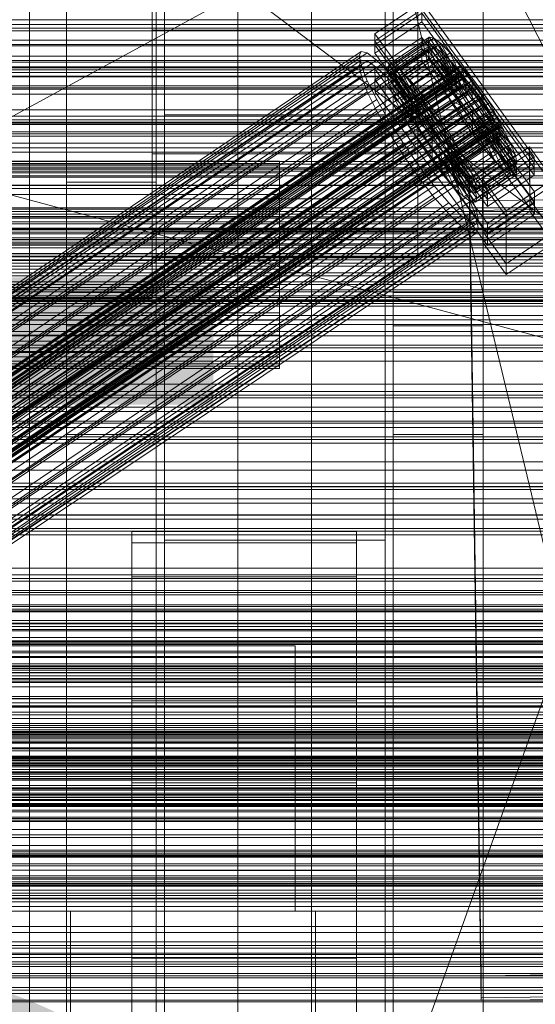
# Model space of a CAD drawing. Header units: millimetres. Extents: x -1970 to 61924, y -58230 to 6847.
# Tile 175 of 256: x 248 to 374, y -34623 to -34382. Entities that reach past the tile are written whole.
import ezdxf

# ---------------------------------------------------------------- set-up
doc = ezdxf.new("R2010")
doc.units = ezdxf.units.MM
for name, color, linetype, lineweight in [('COTAS_O', 1, 'Continuous', 0), ('COTAS_P', 1, 'Continuous', 0), ('frontal_briquetadora', 7, 'Continuous', 0), ('frontal_C01', 7, 'Continuous', 0), ('frontal_C02', 7, 'Continuous', 0), ('frontal_C03', 7, 'Continuous', 0), ('frontal_dosificador', 7, 'Continuous', 0), ('frontal_mezcladora', 7, 'Continuous', 0), ('frontal_secador', 7, 'Continuous', 0), ('frontal_tolva', 7, 'Continuous', 0), ('frontal_tolva-C01', 7, 'Continuous', 0)]:
    doc.layers.add(name, color=color, linetype=linetype, lineweight=lineweight)
doc.dimstyles.new('R19_100', dxfattribs={"dimtxt": 250, "dimasz": 150, "dimexe": 150, "dimexo": 80, "dimgap": 100, "dimtad": 1, "dimtih": 1, "dimtoh": 1, "dimdsep": 46, "dimcen": 0.09, "dimadec": 0, "dimazin": 0, "dimtfac": 1, "dimtdec": 4, "dimtofl": 0, "dimtmove": 0, "dimatfit": 3, "dimfxl": 1, "dimtolj": 1, "dimtzin": 0, "dimarcsym": 0})

# ---------------------------------------------------------------- blocks, each defined once
blk = doc.blocks.new('DIM_R26_43')
at = {"layer": 'COTAS_P'}
for p, q in [((-1750, -34600), (-1600, -34555)), ((2600, -34600), (2450, -34555)), ((-1750, -35500), (-1750, -34600)), ((-1750, -34600), (2600, -34600)), ((-1750, -34600), (-1600, -34645)), ((2600, -34600), (2450, -34645)), ((2600, -35500), (2600, -34600))]:
    blk.add_line(p, q, dxfattribs=at)
blk.add_text('4350 P', height=250, dxfattribs=at).set_placement((425, -34500))
blk = doc.blocks.new('DIM_R26_46')
at = {"layer": 'COTAS_O'}
for p, q in [((-1725, -33700), (-1575, -33655)), ((1725, -33700), (1575, -33655)), ((-1725, -34400), (-1725, -33700)), ((-1725, -33700), (1725, -33700)), ((-1725, -33700), (-1575, -33745)), ((1725, -33700), (1575, -33745)), ((1725, -34400), (1725, -33700))]:
    blk.add_line(p, q, dxfattribs=at)
blk.add_text('3450 O', height=250, dxfattribs=at).set_placement((0, -33600))
blk = doc.blocks.new('DIM_R26_49')
at = {"layer": 'COTAS_O'}
for p, q in [((-650, -34200), (-500, -34155)), ((650, -34200), (500, -34155)), ((-650, -34900), (-650, -34200)), ((-650, -34200), (650, -34200)), ((-650, -34200), (-500, -34245)), ((650, -34200), (500, -34245)), ((650, -34900), (650, -34200))]:
    blk.add_line(p, q, dxfattribs=at)
blk.add_text('1300 O', height=250, dxfattribs=at).set_placement((0, -34100))
blk = doc.blocks.new('DIM_R26_54')
at = {"layer": 'COTAS_P'}
for p, q in [((-305, -34680), (395, -34680)), ((395, -34680), (350, -34830)), ((395, -36000), (395, -34680)), ((395, -34680), (440, -34830)), ((395, -36000), (350, -35850)), ((395, -36000), (440, -35850)), ((-305, -36000), (395, -36000))]:
    blk.add_line(p, q, dxfattribs=at)
blk.add_text('1320 P', height=250, rotation=90, dxfattribs=at).set_placement((295, -35340))

msp = doc.modelspace()

# ---------------------------------------------------------------- linework, layer by layer
at = {"layer": 'frontal_briquetadora'}
for p, q in [((210, -33820), (416.55, -34680)), ((210, -34060), (430, -34496)), ((430, -34471), (210, -34305)), ((430, -34305), (222, -34418.333)), ((210, -34407), (452, -34407)), ((222, -34418.333), (418, -34418.333)), ((418, -34471), (222, -34418.333)), ((210, -34471), (430, -34471)), ((430, -34471), (222, -34471)), ((418, -34471), (222, -34471)), ((430, -34490), (210, -34490)), ((210, -34496), (430, -34496))]:
    msp.add_line(p, q, dxfattribs=at)
at = {"layer": 'frontal_C01'}
for p, q in [((250, -35948.844), (250, -33373.251)), ((250, -33378.064), (250, -35953.656)), ((334.501, -34385.173), (345.969, -34377.436)), ((345.969, -34377.436), (373.501, -34415.291)), ((345.981, -34380.133), (334.513, -34387.869)), ((373.513, -34417.987), (345.981, -34380.133)), ((334.513, -34387.869), (334.501, -34385.173)), ((362.033, -34423.027), (334.501, -34385.173)), ((334.539, -34393.8), (346.008, -34386.064)), ((338.005, -34392.621), (347.835, -34385.99)), ((346.008, -34386.064), (346.02, -34388.76)), ((346.008, -34386.064), (373.539, -34423.918)), ((347.835, -34385.99), (347.47, -34386.805)), ((348.918, -34386.252), (347.835, -34385.99)), ((347.835, -34385.99), (353.378, -34394.306)), ((334.513, -34387.869), (362.045, -34425.723)), ((337.64, -34393.437), (347.47, -34386.805)), ((339.088, -34392.883), (348.918, -34386.252)), ((340.816, -34394.203), (350.645, -34387.572)), ((347.47, -34386.805), (353.205, -34394.692)), ((347.47, -34386.805), (347.847, -34388.642)), ((350.645, -34387.572), (348.918, -34386.252)), ((348.918, -34386.252), (353.892, -34394.429)), ((352.899, -34389.861), (350.645, -34387.572)), ((350.645, -34387.572), (354.71, -34395.055)), ((146.383, -34514.934), (330.692, -34390.6)), ((146.872, -34513.845), (331.181, -34389.51)), ((148.32, -34514.194), (332.629, -34389.859)), ((331.181, -34389.51), (330.692, -34390.6)), ((330.692, -34390.6), (331.197, -34393.055)), ((332.629, -34389.859), (331.181, -34389.51)), ((334.938, -34391.624), (332.629, -34389.859)), ((346.02, -34388.76), (334.551, -34396.497)), ((338.017, -34395.273), (347.847, -34388.642)), ((343.069, -34396.492), (352.899, -34389.861)), ((373.551, -34426.615), (346.02, -34388.76)), ((347.847, -34388.642), (353.384, -34395.562)), ((347.847, -34388.642), (348.941, -34391.374)), ((355.525, -34392.963), (352.899, -34389.861)), ((352.899, -34389.861), (355.777, -34396.139)), ((141.218, -34537.429), (355.017, -34393.2)), ((141.731, -34537.552), (355.53, -34393.324)), ((146.887, -34517.389), (331.197, -34393.055)), ((150.629, -34515.959), (334.938, -34391.624)), ((331.197, -34393.055), (332.659, -34396.708)), ((337.95, -34394.685), (334.938, -34391.624)), ((337.64, -34393.437), (338.005, -34392.621)), ((343.376, -34401.323), (337.64, -34393.437)), ((338.017, -34395.273), (337.64, -34393.437)), ((343.549, -34400.937), (338.005, -34392.621)), ((338.005, -34392.621), (339.088, -34392.883)), ((344.062, -34401.061), (339.088, -34392.883)), ((339.088, -34392.883), (340.816, -34394.203)), ((339.111, -34398.005), (348.941, -34391.374)), ((345.695, -34399.594), (355.525, -34392.963)), ((348.941, -34391.374), (353.902, -34396.856)), ((348.941, -34391.374), (350.678, -34394.816)), ((355.017, -34393.2), (354.844, -34393.587)), ((355.53, -34393.324), (355.017, -34393.2)), ((358.345, -34396.667), (355.525, -34392.963)), ((355.525, -34392.963), (357.021, -34397.609)), ((356.348, -34393.95), (355.53, -34393.324)), ((141.045, -34537.815), (354.844, -34393.587)), ((141.224, -34538.685), (355.022, -34394.456)), ((141.742, -34539.979), (355.541, -34395.751)), ((142.549, -34538.178), (356.348, -34393.95)), ((143.617, -34539.262), (357.415, -34395.034)), ((153.641, -34519.019), (337.95, -34394.685)), ((334.551, -34396.497), (334.539, -34393.8)), ((362.071, -34431.655), (334.539, -34393.8)), ((341.461, -34398.832), (337.95, -34394.685)), ((343.554, -34402.193), (338.017, -34395.273)), ((339.111, -34398.005), (338.017, -34395.273)), ((344.88, -34401.686), (340.816, -34394.203)), ((340.816, -34394.203), (343.069, -34396.492)), ((340.848, -34401.448), (350.678, -34394.816)), ((353.205, -34394.692), (343.376, -34401.323)), ((353.378, -34394.306), (343.549, -34400.937)), ((353.384, -34395.562), (343.554, -34402.193)), ((353.892, -34394.429), (344.062, -34401.061)), ((354.71, -34395.055), (344.88, -34401.686)), ((350.678, -34394.816), (354.725, -34398.486)), ((350.678, -34394.816), (352.938, -34398.734)), ((353.205, -34394.692), (353.378, -34394.306)), ((353.384, -34395.562), (353.205, -34394.692)), ((353.378, -34394.306), (353.892, -34394.429)), ((353.902, -34396.856), (353.384, -34395.562)), ((353.892, -34394.429), (354.71, -34395.055)), ((354.71, -34395.055), (355.777, -34396.139)), ((354.844, -34393.587), (355.022, -34394.456)), ((355.022, -34394.456), (355.541, -34395.751)), ((355.541, -34395.751), (356.363, -34397.381)), ((357.415, -34395.034), (356.348, -34393.95)), ((358.659, -34396.503), (357.415, -34395.034)), ((142.565, -34541.61), (356.363, -34397.381)), ((144.861, -34540.732), (358.659, -34396.503)), ((359.995, -34398.258), (146.196, -34542.486)), ((148.35, -34521.042), (332.659, -34396.708)), ((332.659, -34396.708), (334.981, -34401.309)), ((334.551, -34396.497), (362.083, -34434.351)), ((344.073, -34403.487), (339.111, -34398.005)), ((340.848, -34401.448), (339.111, -34398.005)), ((345.947, -34402.77), (343.069, -34396.492)), ((343.069, -34396.492), (345.695, -34399.594)), ((353.902, -34396.856), (344.073, -34403.487)), ((355.777, -34396.139), (345.947, -34402.77)), ((357.021, -34397.609), (347.191, -34404.24)), ((358.345, -34396.667), (348.515, -34403.298)), ((354.725, -34398.486), (353.902, -34396.856)), ((355.777, -34396.139), (357.021, -34397.609)), ((356.363, -34397.381), (357.434, -34399.237)), ((357.021, -34397.609), (358.357, -34399.363)), ((358.357, -34399.363), (358.345, -34396.667)), ((361.166, -34400.719), (358.345, -34396.667)), ((359.995, -34398.258), (358.659, -34396.503)), ((361.332, -34400.177), (359.995, -34398.258)), ((143.635, -34543.465), (357.434, -34399.237)), ((147.533, -34544.406), (361.332, -34400.177)), ((157.152, -34523.166), (341.461, -34398.832)), ((345.231, -34403.783), (341.461, -34398.832)), ((343.108, -34405.365), (352.938, -34398.734)), ((354.725, -34398.486), (344.895, -34405.118)), ((347.191, -34404.24), (345.695, -34399.594)), ((345.695, -34399.594), (348.515, -34403.298)), ((355.796, -34400.342), (345.966, -34406.973)), ((348.527, -34405.994), (358.357, -34399.363)), ((352.938, -34398.734), (355.796, -34400.342)), ((352.938, -34398.734), (355.569, -34402.859)), ((355.796, -34400.342), (354.725, -34398.486)), ((357.042, -34402.296), (355.796, -34400.342)), ((357.434, -34399.237), (358.68, -34401.191)), ((358.357, -34399.363), (359.693, -34401.283)), ((362.578, -34402.132), (361.332, -34400.177)), ((144.881, -34545.419), (358.68, -34401.191)), ((148.779, -34546.36), (362.578, -34402.132)), ((150.672, -34525.644), (334.981, -34401.309)), ((334.981, -34401.309), (338.003, -34406.546)), ((344.895, -34405.118), (340.848, -34401.448)), ((343.108, -34405.365), (340.848, -34401.448)), ((343.549, -34400.937), (343.376, -34401.323)), ((343.376, -34401.323), (343.554, -34402.193)), ((344.062, -34401.061), (343.549, -34400.937)), ((343.554, -34402.193), (344.073, -34403.487)), ((344.88, -34401.686), (344.062, -34401.061)), ((345.947, -34402.77), (344.88, -34401.686)), ((345.739, -34409.491), (355.569, -34402.859)), ((347.191, -34404.24), (345.947, -34402.77)), ((357.042, -34402.296), (347.212, -34408.927)), ((359.693, -34401.283), (349.863, -34407.914)), ((351.336, -34407.351), (361.166, -34400.719)), ((355.569, -34402.859), (357.042, -34402.296)), ((355.569, -34402.859), (358.39, -34406.912)), ((358.378, -34404.216), (357.042, -34402.296)), ((358.68, -34401.191), (360.017, -34403.111)), ((361.166, -34400.719), (359.693, -34401.283)), ((359.693, -34401.283), (360.939, -34403.237)), ((363.797, -34404.845), (361.166, -34400.719)), ((363.648, -34403.987), (362.578, -34402.132)), ((146.218, -34547.339), (360.017, -34403.111)), ((147.554, -34549.093), (361.352, -34404.865)), ((149.85, -34548.216), (363.648, -34403.987)), ((345.231, -34403.783), (160.922, -34528.118)), ((345.966, -34406.973), (343.108, -34405.365)), ((345.739, -34409.491), (343.108, -34405.365)), ((344.073, -34403.487), (344.895, -34405.118)), ((344.895, -34405.118), (345.966, -34406.973)), ((349.002, -34409.201), (345.231, -34403.783)), ((348.527, -34405.994), (347.191, -34404.24)), ((348.515, -34403.298), (348.527, -34405.994)), ((348.515, -34403.298), (351.336, -34407.351)), ((358.378, -34404.216), (348.548, -34410.847)), ((360.939, -34403.237), (351.109, -34409.868)), ((362.01, -34405.092), (352.18, -34411.724)), ((353.967, -34411.476), (363.797, -34404.845)), ((358.39, -34406.912), (358.378, -34404.216)), ((359.714, -34405.97), (358.378, -34404.216)), ((360.017, -34403.111), (361.352, -34404.865)), ((363.797, -34404.845), (360.939, -34403.237)), ((360.939, -34403.237), (362.01, -34405.092)), ((361.352, -34404.865), (362.596, -34406.335)), ((366.057, -34408.762), (362.01, -34405.092)), ((362.01, -34405.092), (362.833, -34406.723)), ((364.471, -34405.618), (363.648, -34403.987)), ((366.057, -34408.762), (363.797, -34404.845)), ((148.798, -34550.563), (362.596, -34406.335)), ((149.865, -34551.647), (363.664, -34407.419)), ((150.672, -34549.846), (364.471, -34405.618)), ((151.191, -34551.14), (364.989, -34406.912)), ((151.369, -34552.01), (365.168, -34407.782)), ((153.694, -34530.881), (338.003, -34406.546)), ((338.003, -34406.546), (341.52, -34412.061)), ((345.966, -34406.973), (347.212, -34408.927)), ((349.863, -34407.914), (348.527, -34405.994)), ((348.56, -34413.543), (358.39, -34406.912)), ((349.863, -34407.914), (351.336, -34407.351)), ((359.714, -34405.97), (349.884, -34412.602)), ((360.958, -34407.44), (351.128, -34414.071)), ((351.336, -34407.351), (353.967, -34411.476)), ((362.833, -34406.723), (353.003, -34413.354)), ((358.39, -34406.912), (361.21, -34410.616)), ((361.21, -34410.616), (359.714, -34405.97)), ((360.958, -34407.44), (359.714, -34405.97)), ((363.836, -34413.718), (360.958, -34407.44)), ((362.025, -34408.524), (360.958, -34407.44)), ((362.596, -34406.335), (363.664, -34407.419)), ((367.794, -34412.205), (362.833, -34406.723)), ((362.833, -34406.723), (363.351, -34408.017)), ((363.664, -34407.419), (364.482, -34408.044)), ((364.989, -34406.912), (364.471, -34405.618)), ((365.168, -34407.782), (364.989, -34406.912)), ((364.995, -34408.168), (365.168, -34407.782)), ((150.683, -34552.273), (364.482, -34408.044)), ((151.196, -34552.396), (364.995, -34408.168)), ((164.693, -34533.535), (349.002, -34409.201)), ((347.212, -34408.927), (345.739, -34409.491)), ((348.56, -34413.543), (345.739, -34409.491)), ((347.212, -34408.927), (348.548, -34410.847)), ((352.519, -34414.716), (349.002, -34409.201)), ((351.109, -34409.868), (349.863, -34407.914)), ((352.18, -34411.724), (351.109, -34409.868)), ((351.109, -34409.868), (353.967, -34411.476)), ((362.025, -34408.524), (352.196, -34415.155)), ((362.843, -34409.149), (353.014, -34415.781)), ((363.351, -34408.017), (353.521, -34414.648)), ((363.357, -34409.273), (353.527, -34415.905)), ((363.53, -34408.887), (353.7, -34415.518)), ((356.228, -34415.394), (366.057, -34408.762)), ((366.09, -34416.007), (362.025, -34408.524)), ((362.843, -34409.149), (362.025, -34408.524)), ((367.817, -34417.327), (362.843, -34409.149)), ((363.357, -34409.273), (362.843, -34409.149)), ((368.888, -34414.937), (363.351, -34408.017)), ((363.351, -34408.017), (363.53, -34408.887)), ((363.53, -34408.887), (363.357, -34409.273)), ((368.9, -34417.589), (363.357, -34409.273)), ((369.265, -34416.773), (363.53, -34408.887)), ((364.482, -34408.044), (364.995, -34408.168)), ((367.794, -34412.205), (366.057, -34408.762)), ((157.211, -34536.396), (341.52, -34412.061)), ((341.52, -34412.061), (345.291, -34417.479)), ((348.548, -34410.847), (348.56, -34413.543)), ((348.548, -34410.847), (349.884, -34412.602)), ((349.884, -34412.602), (351.38, -34417.247)), ((349.884, -34412.602), (351.128, -34414.071)), ((351.38, -34417.247), (361.21, -34410.616)), ((353.003, -34413.354), (352.18, -34411.724)), ((352.18, -34411.724), (356.228, -34415.394)), ((353.967, -34411.476), (356.228, -34415.394)), ((357.964, -34418.836), (367.794, -34412.205)), ((361.21, -34410.616), (363.836, -34413.718)), ((368.888, -34414.937), (367.794, -34412.205)), ((168.21, -34539.051), (352.519, -34414.716)), ((351.38, -34417.247), (348.56, -34413.543)), ((351.128, -34414.071), (354.006, -34420.349)), ((351.128, -34414.071), (352.196, -34415.155)), ((355.541, -34419.953), (352.519, -34414.716)), ((353.521, -34414.648), (353.003, -34413.354)), ((353.003, -34413.354), (357.964, -34418.836)), ((353.7, -34415.518), (353.521, -34414.648)), ((353.521, -34414.648), (359.058, -34421.568)), ((354.006, -34420.349), (363.836, -34413.718)), ((359.058, -34421.568), (368.888, -34414.937)), ((360.882, -34420.641), (372.35, -34412.905)), ((363.836, -34413.718), (366.09, -34416.007)), ((369.265, -34416.773), (368.888, -34414.937)), ((372.35, -34412.905), (372.408, -34425.846)), ((372.35, -34412.905), (378.086, -34420.791)), ((160.982, -34541.814), (345.291, -34417.479)), ((345.291, -34417.479), (349.061, -34422.43)), ((354.006, -34420.349), (351.38, -34417.247)), ((352.196, -34415.155), (356.26, -34422.638)), ((352.196, -34415.155), (353.014, -34415.781)), ((353.014, -34415.781), (357.987, -34423.959)), ((353.014, -34415.781), (353.527, -34415.905)), ((353.527, -34415.905), (353.7, -34415.518)), ((353.527, -34415.905), (359.07, -34424.22)), ((353.7, -34415.518), (359.436, -34423.405)), ((356.228, -34415.394), (357.964, -34418.836)), ((356.26, -34422.638), (366.09, -34416.007)), ((357.987, -34423.959), (367.817, -34417.327)), ((359.436, -34423.405), (369.265, -34416.773)), ((373.501, -34415.291), (362.033, -34423.027)), ((366.09, -34416.007), (367.817, -34417.327)), ((367.817, -34417.327), (368.9, -34417.589)), ((368.9, -34417.589), (369.265, -34416.773)), ((373.513, -34417.987), (373.501, -34415.291)), ((357.964, -34418.836), (359.058, -34421.568)), ((359.07, -34424.22), (368.9, -34417.589)), ((362.045, -34425.723), (373.513, -34417.987)), ((171.232, -34544.288), (355.541, -34419.953)), ((356.26, -34422.638), (354.006, -34420.349)), ((357.863, -34424.555), (355.541, -34419.953)), ((357.646, -34420.67), (375.644, -34420.425)), ((357.646, -34426.063), (357.646, -34420.67)), ((360.514, -34615.781), (357.646, -34420.67)), ((359.058, -34421.568), (359.436, -34423.405)), ((360.939, -34433.583), (360.882, -34420.641)), ((366.618, -34428.527), (360.882, -34420.641)), ((378.086, -34420.791), (366.618, -34428.527)), ((164.752, -34546.765), (349.061, -34422.43)), ((173.554, -34548.889), (357.863, -34424.555)), ((349.061, -34422.43), (352.572, -34426.577)), ((357.987, -34423.959), (356.26, -34422.638)), ((359.326, -34428.207), (357.863, -34424.555)), ((359.07, -34424.22), (357.987, -34423.959)), ((359.436, -34423.405), (359.07, -34424.22)), ((362.033, -34423.027), (362.045, -34425.723)), ((373.539, -34423.918), (362.071, -34431.655)), ((373.551, -34426.615), (373.539, -34423.918)), ((168.263, -34550.912), (352.572, -34426.577)), ((352.572, -34426.577), (355.584, -34429.638)), ((375.644, -34425.817), (357.646, -34426.063)), ((360.514, -34621.173), (357.646, -34426.063)), ((372.408, -34425.846), (360.939, -34433.583)), ((362.083, -34434.351), (373.551, -34426.615)), ((378.143, -34433.733), (372.408, -34425.846)), ((175.016, -34552.542), (359.326, -34428.207)), ((359.83, -34430.662), (359.326, -34428.207)), ((366.618, -34428.527), (366.675, -34441.469)), ((171.275, -34553.972), (355.584, -34429.638)), ((173.584, -34555.737), (357.893, -34431.403)), ((175.032, -34556.087), (359.341, -34431.752)), ((175.521, -34554.997), (359.83, -34430.662)), ((355.584, -34429.638), (357.893, -34431.403)), ((357.893, -34431.403), (359.341, -34431.752)), ((359.341, -34431.752), (359.83, -34430.662)), ((362.071, -34431.655), (362.083, -34434.351)), ((360.939, -34433.583), (366.675, -34441.469)), ((366.675, -34441.469), (378.143, -34433.733)), ((430, -34531.343), (-430, -34531.343)), ((430, -34536.343), (-430, -34536.343)), ((430, -34586.343), (-430, -34586.343)), ((430, -34591.343), (-430, -34591.343)), ((-425, -34610.606), (425, -34610.606)), ((378.512, -34615.535), (360.514, -34615.781)), ((360.514, -34615.781), (360.514, -34621.173)), ((425, -34622.162), (-425, -34622.162)), ((360.514, -34621.173), (378.512, -34620.928))]:
    msp.add_line(p, q, dxfattribs=at)
at = {"layer": 'frontal_C02'}
for p, q in [((250, -35767.183), (250, -32921.727)), ((250, -32926.497), (250, -35771.953)), ((334.501, -34386.941), (345.969, -34379.272)), ((345.969, -34379.272), (345.981, -34382.252)), ((345.969, -34379.272), (373.501, -34416.794)), ((345.981, -34382.252), (334.513, -34389.921)), ((373.513, -34419.775), (345.981, -34382.252)), ((334.513, -34389.921), (334.501, -34386.941)), ((362.033, -34424.463), (334.501, -34386.941)), ((338.005, -34394.819), (347.835, -34388.246)), ((339.088, -34394.937), (348.918, -34388.364)), ((347.835, -34388.246), (347.47, -34389.205)), ((348.918, -34388.364), (347.835, -34388.246)), ((347.835, -34388.246), (353.378, -34396.568)), ((350.645, -34389.551), (348.918, -34388.364)), ((348.918, -34388.364), (353.892, -34396.624)), ((334.513, -34389.921), (362.045, -34427.444)), ((334.539, -34396.478), (346.008, -34388.809)), ((337.64, -34395.779), (347.47, -34389.205)), ((340.816, -34396.125), (350.645, -34389.551)), ((346.008, -34388.809), (346.02, -34391.79)), ((346.008, -34388.809), (373.539, -34426.332)), ((347.47, -34389.205), (353.205, -34397.023)), ((347.47, -34389.205), (347.847, -34391.177)), ((352.899, -34391.727), (350.645, -34389.551)), ((350.645, -34389.551), (354.71, -34397.186)), ((146.383, -34516.222), (330.692, -34392.967)), ((146.872, -34514.939), (331.181, -34391.684)), ((148.32, -34515.097), (332.629, -34391.842)), ((150.629, -34516.684), (334.938, -34393.43)), ((331.181, -34391.684), (330.692, -34392.967)), ((330.692, -34392.967), (331.197, -34395.603)), ((332.629, -34391.842), (331.181, -34391.684)), ((334.938, -34393.43), (332.629, -34391.842)), ((346.02, -34391.79), (334.551, -34399.459)), ((337.95, -34396.339), (334.938, -34393.43)), ((338.017, -34397.751), (347.847, -34391.177)), ((343.069, -34398.301), (352.899, -34391.727)), ((373.551, -34429.312), (346.02, -34391.79)), ((347.847, -34391.177), (353.384, -34397.957)), ((347.847, -34391.177), (348.941, -34394.027)), ((355.525, -34394.744), (352.899, -34391.727)), ((352.899, -34391.727), (355.777, -34398.217)), ((141.218, -34538.448), (355.017, -34395.472)), ((141.731, -34538.504), (355.53, -34395.528)), ((146.887, -34518.858), (331.197, -34395.603)), ((331.197, -34395.603), (332.659, -34399.413)), ((337.64, -34395.779), (338.005, -34394.819)), ((343.376, -34403.596), (337.64, -34395.779)), ((338.017, -34397.751), (337.64, -34395.779)), ((343.549, -34403.142), (338.005, -34394.819)), ((338.005, -34394.819), (339.088, -34394.937)), ((344.062, -34403.197), (339.088, -34394.937)), ((339.088, -34394.937), (340.816, -34396.125)), ((339.111, -34400.6), (348.941, -34394.027)), ((345.695, -34401.317), (355.525, -34394.744)), ((348.941, -34394.027), (353.902, -34399.306)), ((348.941, -34394.027), (350.678, -34397.56)), ((355.017, -34395.472), (354.844, -34395.927)), ((355.53, -34395.528), (355.017, -34395.472)), ((358.345, -34398.395), (355.525, -34394.744)), ((355.525, -34394.744), (357.021, -34399.646)), ((356.348, -34396.091), (355.53, -34395.528)), ((141.045, -34538.902), (354.844, -34395.927)), ((141.224, -34539.836), (355.022, -34396.861)), ((141.742, -34541.186), (355.541, -34398.211)), ((142.549, -34539.066), (356.348, -34396.091)), ((143.617, -34540.097), (357.415, -34397.122)), ((153.641, -34519.593), (337.95, -34396.339)), ((334.551, -34399.459), (334.539, -34396.478)), ((362.071, -34434.001), (334.539, -34396.478)), ((341.461, -34400.371), (337.95, -34396.339)), ((343.554, -34404.53), (338.017, -34397.751)), ((339.111, -34400.6), (338.017, -34397.751)), ((344.88, -34403.76), (340.816, -34396.125)), ((340.816, -34396.125), (343.069, -34398.301)), ((340.848, -34404.133), (350.678, -34397.56)), ((353.205, -34397.023), (343.376, -34403.596)), ((353.378, -34396.568), (343.549, -34403.142)), ((353.384, -34397.957), (343.554, -34404.53)), ((353.892, -34396.624), (344.062, -34403.197)), ((354.71, -34397.186), (344.88, -34403.76)), ((355.777, -34398.217), (345.947, -34404.791)), ((350.678, -34397.56), (354.725, -34400.98)), ((350.678, -34397.56), (352.938, -34401.536)), ((353.205, -34397.023), (353.378, -34396.568)), ((353.384, -34397.957), (353.205, -34397.023)), ((353.378, -34396.568), (353.892, -34396.624)), ((353.902, -34399.306), (353.384, -34397.957)), ((353.892, -34396.624), (354.71, -34397.186)), ((354.71, -34397.186), (355.777, -34398.217)), ((354.844, -34395.927), (355.022, -34396.861)), ((355.022, -34396.861), (355.541, -34398.211)), ((355.541, -34398.211), (356.363, -34399.884)), ((355.777, -34398.217), (357.021, -34399.646)), ((357.415, -34397.122), (356.348, -34396.091)), ((358.659, -34398.55), (357.415, -34397.122)), ((142.565, -34542.86), (356.363, -34399.884)), ((144.861, -34541.526), (358.659, -34398.55)), ((359.995, -34400.28), (146.196, -34543.255)), ((148.35, -34522.667), (332.659, -34399.413)), ((157.152, -34523.626), (341.461, -34400.371)), ((332.659, -34399.413), (334.981, -34404.136)), ((334.551, -34399.459), (362.083, -34436.981)), ((344.073, -34405.88), (339.111, -34400.6)), ((340.848, -34404.133), (339.111, -34400.6)), ((345.231, -34405.252), (341.461, -34400.371)), ((345.947, -34404.791), (343.069, -34398.301)), ((343.069, -34398.301), (345.695, -34401.317)), ((353.902, -34399.306), (344.073, -34405.88)), ((357.021, -34399.646), (347.191, -34406.22)), ((358.345, -34398.395), (348.515, -34404.969)), ((354.725, -34400.98), (353.902, -34399.306)), ((356.363, -34399.884), (357.434, -34401.768)), ((357.021, -34399.646), (358.357, -34401.376)), ((358.357, -34401.376), (358.345, -34398.395)), ((361.166, -34402.432), (358.345, -34398.395)), ((359.995, -34400.28), (358.659, -34398.55)), ((361.332, -34402.192), (359.995, -34400.28)), ((143.635, -34544.743), (357.434, -34401.768)), ((147.533, -34545.168), (361.332, -34402.192)), ((343.108, -34408.11), (352.938, -34401.536)), ((354.725, -34400.98), (344.895, -34407.554)), ((347.191, -34406.22), (345.695, -34401.317)), ((345.695, -34401.317), (348.515, -34404.969)), ((355.796, -34402.863), (345.966, -34409.437)), ((348.527, -34407.949), (358.357, -34401.376)), ((351.336, -34409.006), (361.166, -34402.432)), ((352.938, -34401.536), (355.796, -34402.863)), ((352.938, -34401.536), (355.569, -34405.684)), ((355.796, -34402.863), (354.725, -34400.98)), ((357.042, -34404.828), (355.796, -34402.863)), ((357.434, -34401.768), (358.68, -34403.733)), ((358.357, -34401.376), (359.693, -34403.288)), ((361.166, -34402.432), (359.693, -34403.288)), ((363.797, -34406.58), (361.166, -34402.432)), ((362.578, -34404.157), (361.332, -34402.192)), ((144.881, -34546.708), (358.68, -34403.733)), ((148.779, -34547.132), (362.578, -34404.157)), ((150.672, -34527.39), (334.981, -34404.136)), ((345.231, -34405.252), (160.922, -34528.507)), ((334.981, -34404.136), (338.003, -34409.451)), ((344.895, -34407.554), (340.848, -34404.133)), ((343.108, -34408.11), (340.848, -34404.133)), ((343.549, -34403.142), (343.376, -34403.596)), ((343.376, -34403.596), (343.554, -34404.53)), ((344.062, -34403.197), (343.549, -34403.142)), ((343.554, -34404.53), (344.073, -34405.88)), ((344.88, -34403.76), (344.062, -34403.197)), ((345.947, -34404.791), (344.88, -34403.76)), ((349.002, -34410.649), (345.231, -34405.252)), ((347.191, -34406.22), (345.947, -34404.791)), ((357.042, -34404.828), (347.212, -34411.402)), ((348.515, -34404.969), (348.527, -34407.949)), ((348.515, -34404.969), (351.336, -34409.006)), ((359.693, -34403.288), (349.863, -34409.861)), ((360.939, -34405.253), (351.109, -34411.826)), ((355.569, -34405.684), (357.042, -34404.828)), ((358.378, -34406.74), (357.042, -34404.828)), ((358.68, -34403.733), (360.017, -34405.645)), ((359.693, -34403.288), (360.939, -34405.253)), ((363.797, -34406.58), (360.939, -34405.253)), ((360.939, -34405.253), (362.01, -34407.136)), ((363.648, -34406.04), (362.578, -34404.157)), ((146.218, -34548.62), (360.017, -34405.645)), ((147.554, -34550.35), (361.352, -34407.374)), ((149.85, -34549.016), (363.648, -34406.04)), ((150.672, -34550.689), (364.471, -34407.714)), ((344.073, -34405.88), (344.895, -34407.554)), ((344.895, -34407.554), (345.966, -34409.437)), ((345.739, -34412.257), (355.569, -34405.684)), ((348.527, -34407.949), (347.191, -34406.22)), ((358.378, -34406.74), (348.548, -34413.314)), ((362.01, -34407.136), (352.18, -34413.71)), ((353.967, -34413.154), (363.797, -34406.58)), ((355.569, -34405.684), (358.39, -34409.721)), ((358.39, -34409.721), (358.378, -34406.74)), ((359.714, -34408.47), (358.378, -34406.74)), ((360.017, -34405.645), (361.352, -34407.374)), ((361.352, -34407.374), (362.596, -34408.803)), ((366.057, -34410.556), (362.01, -34407.136)), ((362.01, -34407.136), (362.833, -34408.81)), ((364.471, -34407.714), (363.648, -34406.04)), ((366.057, -34410.556), (363.797, -34406.58)), ((364.989, -34409.064), (364.471, -34407.714)), ((148.798, -34551.779), (362.596, -34408.803)), ((149.865, -34552.809), (363.664, -34409.834)), ((151.191, -34552.039), (364.989, -34409.064)), ((151.369, -34552.973), (365.168, -34409.998)), ((153.694, -34532.706), (338.003, -34409.451)), ((338.003, -34409.451), (341.52, -34414.996)), ((345.966, -34409.437), (343.108, -34408.11)), ((345.739, -34412.257), (343.108, -34408.11)), ((345.966, -34409.437), (347.212, -34411.402)), ((349.863, -34409.861), (348.527, -34407.949)), ((348.56, -34416.295), (358.39, -34409.721)), ((349.863, -34409.861), (351.336, -34409.006)), ((351.109, -34411.826), (349.863, -34409.861)), ((359.714, -34408.47), (349.884, -34415.044)), ((360.958, -34409.899), (351.128, -34416.472)), ((351.336, -34409.006), (353.967, -34413.154)), ((362.833, -34408.81), (353.003, -34415.383)), ((363.351, -34410.159), (353.521, -34416.733)), ((358.39, -34409.721), (361.21, -34413.372)), ((361.21, -34413.372), (359.714, -34408.47)), ((360.958, -34409.899), (359.714, -34408.47)), ((363.836, -34416.389), (360.958, -34409.899)), ((362.025, -34410.93), (360.958, -34409.899)), ((362.596, -34408.803), (363.664, -34409.834)), ((367.794, -34414.089), (362.833, -34408.81)), ((362.833, -34408.81), (363.351, -34410.159)), ((368.888, -34416.939), (363.351, -34410.159)), ((363.351, -34410.159), (363.53, -34411.093)), ((363.664, -34409.834), (364.482, -34410.397)), ((365.168, -34409.998), (364.989, -34409.064)), ((364.995, -34410.452), (365.168, -34409.998)), ((150.683, -34553.372), (364.482, -34410.397)), ((151.196, -34553.428), (364.995, -34410.452)), ((164.693, -34533.904), (349.002, -34410.649)), ((347.212, -34411.402), (345.739, -34412.257)), ((348.56, -34416.295), (345.739, -34412.257)), ((347.212, -34411.402), (348.548, -34413.314)), ((352.519, -34416.194), (349.002, -34410.649)), ((352.18, -34413.71), (351.109, -34411.826)), ((351.109, -34411.826), (353.967, -34413.154)), ((362.025, -34410.93), (352.196, -34417.503)), ((362.843, -34411.492), (353.014, -34418.066)), ((363.357, -34411.548), (353.527, -34418.122)), ((363.53, -34411.093), (353.7, -34417.667)), ((356.228, -34417.13), (366.057, -34410.556)), ((366.09, -34418.565), (362.025, -34410.93)), ((362.843, -34411.492), (362.025, -34410.93)), ((367.817, -34419.752), (362.843, -34411.492)), ((363.357, -34411.548), (362.843, -34411.492)), ((363.53, -34411.093), (363.357, -34411.548)), ((368.9, -34419.87), (363.357, -34411.548)), ((369.265, -34418.911), (363.53, -34411.093)), ((364.482, -34410.397), (364.995, -34410.452)), ((367.794, -34414.089), (366.057, -34410.556)), ((157.211, -34538.251), (341.52, -34414.996)), ((341.52, -34414.996), (345.291, -34420.393)), ((348.548, -34413.314), (348.56, -34416.295)), ((348.548, -34413.314), (349.884, -34415.044)), ((349.884, -34415.044), (351.38, -34419.946)), ((349.884, -34415.044), (351.128, -34416.472)), ((351.38, -34419.946), (361.21, -34413.372)), ((353.003, -34415.383), (352.18, -34413.71)), ((352.18, -34413.71), (356.228, -34417.13)), ((353.967, -34413.154), (356.228, -34417.13)), ((357.964, -34420.663), (367.794, -34414.089)), ((360.882, -34422.006), (372.35, -34414.336)), ((361.21, -34413.372), (363.836, -34416.389)), ((368.888, -34416.939), (367.794, -34414.089)), ((372.35, -34414.336), (372.408, -34428.643)), ((372.35, -34414.336), (378.086, -34422.154)), ((-311.15, -34416.368), (311.15, -34416.368)), ((-311.15, -34416.964), (311.15, -34416.964)), ((-311.15, -34417.501), (311.15, -34417.501)), ((168.21, -34539.449), (352.519, -34416.194)), ((311.15, -34416.964), (311.15, -34416.368)), ((311.15, -34416.368), (311.15, -34417.501)), ((311.15, -34419.249), (311.15, -34416.964)), ((311.15, -34417.501), (311.15, -34420.287)), ((351.38, -34419.946), (348.56, -34416.295)), ((351.128, -34416.472), (354.006, -34422.962)), ((351.128, -34416.472), (352.196, -34417.503)), ((352.196, -34417.503), (356.26, -34425.138)), ((352.196, -34417.503), (353.014, -34418.066)), ((355.541, -34421.51), (352.519, -34416.194)), ((353.521, -34416.733), (353.003, -34415.383)), ((353.003, -34415.383), (357.964, -34420.663)), ((353.7, -34417.667), (353.521, -34416.733)), ((353.521, -34416.733), (359.058, -34423.512)), ((354.006, -34422.962), (363.836, -34416.389)), ((356.228, -34417.13), (357.964, -34420.663)), ((359.058, -34423.512), (368.888, -34416.939)), ((373.501, -34416.794), (362.033, -34424.463)), ((363.836, -34416.389), (366.09, -34418.565)), ((369.265, -34418.911), (368.888, -34416.939)), ((373.513, -34419.775), (373.501, -34416.794)), ((-311.15, -34419.249), (311.15, -34419.249)), ((311.15, -34423.068), (311.15, -34419.249)), ((354.006, -34422.962), (351.38, -34419.946)), ((353.014, -34418.066), (357.987, -34426.326)), ((353.014, -34418.066), (353.527, -34418.122)), ((353.527, -34418.122), (353.7, -34417.667)), ((353.527, -34418.122), (359.07, -34426.444)), ((353.7, -34417.667), (359.436, -34425.484)), ((356.26, -34425.138), (366.09, -34418.565)), ((357.987, -34426.326), (367.817, -34419.752)), ((359.07, -34426.444), (368.9, -34419.87)), ((359.436, -34425.484), (369.265, -34418.911)), ((362.045, -34427.444), (373.513, -34419.775)), ((366.09, -34418.565), (367.817, -34419.752)), ((367.817, -34419.752), (368.9, -34419.87)), ((368.9, -34419.87), (369.265, -34418.911)), ((-311.15, -34420.287), (311.15, -34420.287)), ((160.982, -34543.648), (345.291, -34420.393)), ((171.232, -34544.764), (355.541, -34421.51)), ((311.15, -34420.287), (311.15, -34424.535)), ((345.291, -34420.393), (349.061, -34425.274)), ((357.863, -34426.233), (355.541, -34421.51)), ((357.646, -34422.465), (375.644, -34422.222)), ((357.964, -34420.663), (359.058, -34423.512)), ((360.939, -34436.312), (360.882, -34422.006)), ((366.618, -34429.823), (360.882, -34422.006)), ((378.086, -34422.154), (366.618, -34429.823)), ((-311.15, -34423.068), (311.15, -34423.068)), ((-311.15, -34424.535), (311.15, -34424.535)), ((311.15, -34428.159), (311.15, -34423.068)), ((311.15, -34424.535), (311.15, -34429.956)), ((356.26, -34425.138), (354.006, -34422.962)), ((357.646, -34428.427), (357.646, -34422.465)), ((360.514, -34615.87), (357.646, -34422.465)), ((359.058, -34423.512), (359.436, -34425.484)), ((362.033, -34424.463), (362.045, -34427.444)), ((164.752, -34548.529), (349.061, -34425.274)), ((173.554, -34549.488), (357.863, -34426.233)), ((349.061, -34425.274), (352.572, -34429.307)), ((357.987, -34426.326), (356.26, -34425.138)), ((359.326, -34430.042), (357.863, -34426.233)), ((359.07, -34426.444), (357.987, -34426.326)), ((359.436, -34425.484), (359.07, -34426.444)), ((373.539, -34426.332), (362.071, -34434.001)), ((373.551, -34429.312), (373.539, -34426.332)), ((-311.15, -34428.159), (311.15, -34428.159)), ((168.263, -34552.561), (352.572, -34429.307)), ((311.15, -34434.176), (311.15, -34428.159)), ((352.572, -34429.307), (355.584, -34432.216)), ((375.644, -34428.183), (357.646, -34428.427)), ((360.514, -34621.831), (357.646, -34428.427)), ((372.408, -34428.643), (360.939, -34436.312)), ((362.083, -34436.981), (373.551, -34429.312)), ((378.143, -34436.46), (372.408, -34428.643)), ((-311.15, -34429.956), (311.15, -34429.956)), ((175.016, -34553.297), (359.326, -34430.042)), ((311.15, -34429.956), (311.15, -34436.18)), ((359.83, -34432.678), (359.326, -34430.042)), ((366.618, -34429.823), (366.675, -34444.129)), ((-440, -34432.754), (440, -34432.754)), ((-440, -34432.965), (440, -34432.965)), ((-440, -34433.156), (440, -34433.156)), ((-440, -34433.775), (440, -34433.775)), ((-440, -34434.143), (440, -34434.143)), ((311.15, -34434.176), (-311.15, -34434.176)), ((171.275, -34555.471), (355.584, -34432.216)), ((173.584, -34557.058), (357.893, -34433.803)), ((175.032, -34557.216), (359.341, -34433.961)), ((175.521, -34555.933), (359.83, -34432.678)), ((311.15, -34440.709), (311.15, -34434.176)), ((355.584, -34432.216), (357.893, -34433.803)), ((357.893, -34433.803), (359.341, -34433.961)), ((359.341, -34433.961), (359.83, -34432.678)), ((362.071, -34434.001), (362.083, -34436.981)), ((-440, -34435.128), (440, -34435.128)), ((-440, -34435.648), (440, -34435.648)), ((-311.15, -34436.18), (311.15, -34436.18)), ((311.15, -34436.18), (311.15, -34442.784)), ((360.939, -34436.312), (366.675, -34444.129)), ((366.675, -34444.129), (378.143, -34436.46)), ((-440, -34436.932), (440, -34436.932)), ((-440, -34437.569), (440, -34437.569)), ((440, -34439.064), (-440, -34439.064)), ((-440, -34439.774), (440, -34439.774)), ((-440, -34441.379), (440, -34441.379)), ((-311.15, -34440.709), (311.15, -34440.709)), ((311.15, -34447.313), (311.15, -34440.709)), ((-440, -34442.114), (440, -34442.114)), ((-440, -34443.719), (440, -34443.719)), ((-311.15, -34442.784), (311.15, -34442.784)), ((311.15, -34442.784), (311.15, -34449.317)), ((-440, -34444.429), (440, -34444.429)), ((-440, -34445.925), (440, -34445.925)), ((-440, -34446.561), (440, -34446.561)), ((-440, -34447.845), (440, -34447.845)), ((-440, -34448.365), (440, -34448.365)), ((-311.15, -34447.313), (311.15, -34447.313)), ((311.15, -34453.538), (311.15, -34447.313)), ((-440, -34449.351), (440, -34449.351)), ((-440, -34449.718), (440, -34449.718)), ((-440, -34450.338), (440, -34450.338)), ((-440, -34450.528), (440, -34450.528)), ((-440, -34450.739), (440, -34450.739)), ((-311.15, -34449.317), (311.15, -34449.317)), ((311.15, -34449.317), (311.15, -34455.334)), ((-311.15, -34453.538), (311.15, -34453.538)), ((311.15, -34458.959), (311.15, -34453.538)), ((-311.15, -34455.334), (311.15, -34455.334)), ((311.15, -34455.334), (311.15, -34460.426)), ((-311.15, -34458.959), (311.15, -34458.959)), ((-311.15, -34460.426), (311.15, -34460.426)), ((311.15, -34463.207), (311.15, -34458.959)), ((311.15, -34460.426), (311.15, -34464.244)), ((-311.15, -34463.207), (311.15, -34463.207)), ((311.15, -34465.992), (311.15, -34463.207)), ((-311.15, -34464.244), (311.15, -34464.244)), ((311.15, -34464.244), (311.15, -34466.529)), ((-311.15, -34465.992), (311.15, -34465.992)), ((-311.15, -34466.529), (311.15, -34466.529)), ((-311.15, -34467.125), (311.15, -34467.125)), ((311.15, -34467.125), (311.15, -34465.992)), ((311.15, -34466.529), (311.15, -34467.125)), ((-450, -34591.833), (450, -34591.833)), ((450, -34603.756), (-450, -34603.756)), ((-425, -34610.274), (425, -34610.274)), ((378.512, -34615.627), (360.514, -34615.87)), ((360.514, -34615.87), (360.514, -34621.831)), ((425, -34621.728), (-425, -34621.728)), ((360.514, -34621.831), (378.512, -34621.588))]:
    msp.add_line(p, q, dxfattribs=at)
at = {"layer": 'frontal_C03'}
for p, q in [((1250, -34382.923), (-1250, -34382.923)), ((1250, -34383.804), (-1250, -34383.804)), ((1250, -34384.458), (-1250, -34384.458)), ((1250, -34386.765), (-1250, -34386.765)), ((-1250, -34387.823), (1250, -34387.823)), ((1250, -34390.675), (-1250, -34390.675)), ((1250, -34391.732), (-1250, -34391.732)), ((-1500, -34395.695), (1500, -34395.695)), ((1250, -34394.039), (-1250, -34394.039)), ((1250, -34394.693), (-1250, -34394.693)), ((1250, -34395.574), (-1250, -34395.574)), ((1530, -34398.773), (-1530, -34398.773)), ((1530, -34403.773), (-1530, -34403.773)), ((1250, -34405.381), (-1250, -34405.381)), ((1500, -34407.104), (-1500, -34407.104)), ((1500, -34407.389), (-1500, -34407.389)), ((1250, -34406.262), (-1250, -34406.262)), ((1250, -34406.915), (-1250, -34406.915)), ((1250, -34409.223), (-1250, -34409.223)), ((-1250, -34410.28), (1250, -34410.28)), ((1250, -34413.132), (-1250, -34413.132)), ((1250, -34414.19), (-1250, -34414.19)), ((1250, -34416.497), (-1250, -34416.497)), ((1250, -34417.151), (-1250, -34417.151)), ((-1500, -34418.797), (1500, -34418.797)), ((1250, -34418.032), (-1250, -34418.032)), ((-1500, -34422.245), (1500, -34422.245)), ((1250, -34427.838), (-1250, -34427.838)), ((1250, -34428.72), (-1250, -34428.72)), ((1250, -34429.373), (-1250, -34429.373)), ((1500, -34431.228), (-1500, -34431.228)), ((1250, -34431.68), (-1250, -34431.68)), ((-1250, -34432.738), (1250, -34432.738)), ((1250, -34435.59), (-1250, -34435.59)), ((1250, -34436.647), (-1250, -34436.647)), ((1250, -34438.955), (-1250, -34438.955)), ((1250, -34439.608), (-1250, -34439.608)), ((1250, -34440.49), (-1250, -34440.49)), ((1250, -34450.296), (-1250, -34450.296)), ((1250, -34451.177), (-1250, -34451.177)), ((1250, -34451.831), (-1250, -34451.831)), ((1250, -34454.138), (-1250, -34454.138)), ((-1250, -34455.195), (1250, -34455.195)), ((1500, -34456.351), (-1500, -34456.351)), ((1250, -34458.048), (-1250, -34458.048)), ((1250, -34459.105), (-1250, -34459.105)), ((1250, -34461.412), (-1250, -34461.412)), ((1250, -34462.066), (-1250, -34462.066)), ((1250, -34462.947), (-1250, -34462.947)), ((-1500, -34465.334), (1500, -34465.334)), ((1250, -34472.754), (-1250, -34472.754)), ((1250, -34473.635), (-1250, -34473.635)), ((1250, -34474.288), (-1250, -34474.288)), ((1250, -34476.596), (-1250, -34476.596)), ((-1250, -34477.653), (1250, -34477.653)), ((1250, -34480.505), (-1250, -34480.505)), ((1250, -34481.563), (-1250, -34481.563)), ((1250, -34483.87), (-1250, -34483.87)), ((1250, -34484.523), (-1250, -34484.523)), ((1250, -34485.405), (-1250, -34485.405)), ((1250, -34495.211), (-1250, -34495.211)), ((1250, -34496.092), (-1250, -34496.092)), ((1250, -34496.746), (-1250, -34496.746)), ((1250, -34499.053), (-1250, -34499.053)), ((-1250, -34500.111), (1250, -34500.111)), ((1250, -34502.963), (-1250, -34502.963)), ((1250, -34504.02), (-1250, -34504.02)), ((1250, -34506.328), (-1250, -34506.328)), ((1250, -34506.981), (-1250, -34506.981)), ((1250, -34507.862), (-1250, -34507.862)), ((1250, -34517.669), (-1250, -34517.669)), ((1250, -34518.55), (-1250, -34518.55)), ((1250, -34519.204), (-1250, -34519.204)), ((1250, -34521.511), (-1250, -34521.511)), ((-1250, -34522.568), (1250, -34522.568)), ((1250, -34525.42), (-1250, -34525.42)), ((1250, -34526.478), (-1250, -34526.478)), ((1250, -34528.785), (-1250, -34528.785)), ((1250, -34529.439), (-1250, -34529.439)), ((1250, -34530.32), (-1250, -34530.32)), ((-1250, -34532.986), (1250, -34532.986)), ((-1250, -34533.783), (1250, -34533.783)), ((-1250, -34534.368), (1250, -34534.368)), ((-1250, -34536.706), (1250, -34536.706)), ((-1250, -34537.835), (1250, -34537.835)), ((1250, -34540.126), (-1250, -34540.126)), ((1250, -34541.008), (-1250, -34541.008)), ((-1250, -34541.554), (1250, -34541.554)), ((1250, -34541.661), (-1250, -34541.661)), ((-1250, -34543.151), (1250, -34543.151)), ((1250, -34543.969), (-1250, -34543.969)), ((-1250, -34545.026), (1250, -34545.026)), ((1250, -34547.878), (-1250, -34547.878)), ((-1250, -34547.998), (1250, -34547.998)), ((1250, -34548.935), (-1250, -34548.935)), ((-1250, -34549.954), (1250, -34549.954)), ((1250, -34551.243), (-1250, -34551.243)), ((1250, -34551.896), (-1250, -34551.896)), ((1250, -34552.778), (-1250, -34552.778)), ((-1268, -34555.971), (1268, -34555.971)), ((-1268, -34556.196), (1268, -34556.196)), ((-1268, -34556.36), (1268, -34556.36)), ((-1268, -34557.018), (1268, -34557.018)), ((-1250, -34555.598), (1250, -34555.598)), ((-1268, -34557.335), (1268, -34557.335)), ((-1268, -34558.381), (1268, -34558.381)), ((-1268, -34558.83), (1268, -34558.83)), ((1250, -34557.779), (-1250, -34557.779)), ((-1268, -34560.194), (1268, -34560.194)), ((-1268, -34560.744), (1268, -34560.744)), ((-1268, -34562.331), (1268, -34562.331)), ((1268, -34562.945), (-1268, -34562.945)), ((1250, -34562.584), (-1250, -34562.584)), ((1250, -34563.465), (-1250, -34563.465)), ((-1250, -34563.837), (1250, -34563.837)), ((1250, -34564.119), (-1250, -34564.119)), ((-1268, -34564.648), (1268, -34564.648)), ((-1268, -34565.283), (1268, -34565.283)), ((-1250, -34566.095), (1250, -34566.095)), ((1250, -34566.426), (-1250, -34566.426)), ((-1268, -34566.987), (1268, -34566.987)), ((-1268, -34567.6), (1268, -34567.6)), ((-1268, -34569.188), (1268, -34569.188)), ((-1250, -34567.484), (1250, -34567.484)), ((-1268, -34569.738), (1268, -34569.738)), ((-1268, -34571.101), (1268, -34571.101)), ((-1268, -34571.55), (1268, -34571.55)), ((1250, -34570.336), (-1250, -34570.336)), ((1250, -34571.393), (-1250, -34571.393)), ((-1268, -34572.596), (1268, -34572.596)), ((-1268, -34572.914), (1268, -34572.914)), ((-1268, -34573.572), (1268, -34573.572)), ((-1268, -34573.736), (1268, -34573.736)), ((-1268, -34573.96), (1268, -34573.96)), ((-1250, -34572.152), (1250, -34572.152)), ((1250, -34573.7), (-1250, -34573.7)), ((-1250, -34574.333), (1250, -34574.333)), ((1250, -34574.354), (-1250, -34574.354)), ((1250, -34575.235), (-1250, -34575.235)), ((-1250, -34579.978), (1250, -34579.978)), ((-1250, -34581.934), (1250, -34581.934)), ((1250, -34585.042), (-1250, -34585.042)), ((1250, -34585.923), (-1250, -34585.923)), ((1250, -34586.576), (-1250, -34586.576)), ((-1250, -34586.781), (1250, -34586.781)), ((-1250, -34588.377), (1250, -34588.377)), ((1250, -34588.884), (-1250, -34588.884)), ((-1250, -34589.941), (1250, -34589.941)), ((-1250, -34592.097), (1250, -34592.097)), ((1250, -34592.793), (-1250, -34592.793)), ((-1250, -34593.226), (1250, -34593.226)), ((1250, -34593.851), (-1250, -34593.851)), ((-1250, -34595.564), (1250, -34595.564)), ((-1250, -34596.148), (1250, -34596.148)), ((1250, -34596.158), (-1250, -34596.158)), ((1250, -34596.812), (-1250, -34596.812)), ((-1250, -34596.946), (1250, -34596.946)), ((1250, -34597.693), (-1250, -34597.693)), ((1250, -34607.499), (-1250, -34607.499)), ((1250, -34608.381), (-1250, -34608.381)), ((1250, -34609.034), (-1250, -34609.034)), ((1250, -34611.342), (-1250, -34611.342)), ((-1250, -34612.399), (1250, -34612.399)), ((-1500, -34615.78), (1500, -34615.78)), ((1250, -34615.251), (-1250, -34615.251)), ((1250, -34616.308), (-1250, -34616.308)), ((1250, -34618.616), (-1250, -34618.616)), ((1250, -34619.269), (-1250, -34619.269)), ((1250, -34620.151), (-1250, -34620.151))]:
    msp.add_line(p, q, dxfattribs=at)
at = {"layer": 'frontal_dosificador'}
for p, q in [((250, -34900), (750, -33500)), ((-770, -34480), (770, -34480)), ((-770, -34540), (770, -34540))]:
    msp.add_line(p, q, dxfattribs=at)
at = {"layer": 'frontal_mezcladora'}
for p, q in [((280, -34450), (280, -34020)), ((259, -34456.719), (259, -34036.719)), ((281, -34036.719), (281, -34456.719)), ((339, -34456.719), (339, -34036.719)), ((361, -34036.719), (361, -34456.719)), ((259, -34483.281), (259, -34063.281)), ((281, -34483.281), (281, -34063.281)), ((339, -34483.281), (339, -34063.281)), ((361, -34483.281), (361, -34063.281)), ((283, -34509.163), (283, -34076.07)), ((301, -34076.07), (301, -34509.163)), ((319, -34076.07), (319, -34509.163)), ((337, -34076.07), (337, -34509.163)), ((283, -34526.414), (283, -34093.321)), ((301, -34526.414), (301, -34093.321)), ((319, -34526.414), (319, -34093.321)), ((337, -34526.414), (337, -34093.321)), ((280, -34345), (280, -34384.35)), ((345, -34345), (345, -34384.35)), ((280, -34384.35), (280, -34414.545)), ((280, -34384.35), (345, -34384.35)), ((345, -34384.35), (345, -34414.545)), ((283, -34405.016), (283, -34425.593)), ((301, -34405.016), (283, -34405.016)), ((283, -34651.923), (283, -34405.016)), ((301, -34425.593), (301, -34405.016)), ((301, -34405.016), (301, -34651.923)), ((319, -34405.016), (301, -34405.016)), ((319, -34425.593), (319, -34405.016)), ((319, -34405.016), (319, -34651.923)), ((337, -34405.016), (319, -34405.016)), ((337, -34425.593), (337, -34405.016)), ((337, -34405.016), (337, -34651.923)), ((280, -34414.545), (280, -34433.526)), ((280, -34414.545), (345, -34414.545)), ((345, -34414.545), (345, -34433.526)), ((281, -34421.488), (259, -34421.488)), ((259, -34421.488), (259, -34448.512)), ((259, -34691.488), (259, -34421.488)), ((281, -34448.512), (281, -34421.488)), ((281, -34421.488), (281, -34691.488)), ((361, -34421.488), (339, -34421.488)), ((339, -34421.488), (339, -34448.512)), ((339, -34691.488), (339, -34421.488)), ((361, -34448.512), (361, -34421.488)), ((361, -34421.488), (361, -34691.488)), ((283, -34425.593), (301, -34425.593)), ((283, -34425.593), (283, -34672.5)), ((301, -34425.593), (301, -34672.5)), ((301, -34425.593), (319, -34425.593)), ((319, -34425.593), (319, -34672.5)), ((319, -34425.593), (337, -34425.593)), ((337, -34425.593), (337, -34672.5)), ((280, -34433.526), (280, -34440)), ((280, -34433.526), (345, -34433.526)), ((345, -34433.526), (345, -34440)), ((280, -34440), (345, -34440)), ((259, -34448.512), (281, -34448.512)), ((259, -34718.512), (259, -34448.512)), ((281, -34718.512), (281, -34448.512)), ((339, -34448.512), (361, -34448.512)), ((339, -34718.512), (339, -34448.512)), ((361, -34718.512), (361, -34448.512)), ((-280, -34450), (280, -34450)), ((259, -34483.281), (259, -34456.719)), ((259, -34456.719), (281, -34456.719)), ((281, -34456.719), (281, -34483.281)), ((339, -34483.281), (339, -34456.719)), ((339, -34456.719), (361, -34456.719)), ((361, -34456.719), (361, -34483.281)), ((281, -34483.281), (259, -34483.281)), ((361, -34483.281), (339, -34483.281)), ((275, -34509.828), (275, -34507)), ((275, -34507), (330, -34507)), ((330, -34509.828), (330, -34507)), ((275, -34518.12), (275, -34509.828)), ((275, -34509.828), (330, -34509.828)), ((283, -34526.414), (283, -34509.163)), ((283, -34509.163), (301, -34509.163)), ((301, -34509.163), (301, -34526.414)), ((301, -34509.163), (319, -34509.163)), ((319, -34509.163), (319, -34526.414)), ((319, -34509.163), (337, -34509.163)), ((330, -34518.12), (330, -34509.828)), ((337, -34509.163), (337, -34526.414)), ((275, -34531.31), (275, -34518.12)), ((275, -34518.12), (330, -34518.12)), ((330, -34531.31), (330, -34518.12)), ((301, -34526.414), (283, -34526.414)), ((319, -34526.414), (301, -34526.414)), ((337, -34526.414), (319, -34526.414)), ((275, -34548.5), (275, -34531.31)), ((275, -34531.31), (330, -34531.31)), ((330, -34548.5), (330, -34531.31)), ((-315, -34535), (315, -34535)), ((315, -34600), (315, -34535)), ((275, -34568.518), (275, -34548.5)), ((275, -34548.5), (330, -34548.5)), ((330, -34568.518), (330, -34548.5)), ((275, -34590), (275, -34568.518)), ((275, -34568.518), (330, -34568.518)), ((330, -34590), (330, -34568.518)), ((275, -34611.482), (275, -34590)), ((330, -34590), (275, -34590)), ((330, -34590), (330, -34611.482)), ((-315, -34600), (315, -34600)), ((260, -34600), (320, -34600)), ((260, -34820), (260, -34600)), ((320, -34820), (320, -34600)), ((275, -34611.482), (275, -34631.5)), ((275, -34611.482), (330, -34611.482)), ((330, -34611.482), (330, -34631.5))]:
    msp.add_line(p, q, dxfattribs=at)
at = {"layer": 'frontal_secador'}
for p, q in [((1360, -34381.784), (-1360, -34381.784)), ((1360, -34388.141), (-1360, -34388.141)), ((1360, -34392.137), (-1360, -34392.137)), ((1250, -34393.25), (-1250, -34393.25)), ((1360, -34393.5), (-1360, -34393.5)), ((1250, -34409.715), (-1250, -34409.715)), ((1250, -34422.349), (-1250, -34422.349)), ((1250, -34430.291), (-1250, -34430.291)), ((1250, -34433), (-1250, -34433)), ((-1250, -34516), (1250, -34516)), ((-1250, -34522), (1250, -34522)), ((-1250, -34525), (1250, -34525)), ((1250, -34526), (-1250, -34526)), ((-1250, -34526.659), (1250, -34526.659)), ((1250, -34529.659), (-1250, -34529.659)), ((-1250, -34531), (1250, -34531)), ((1250, -34534), (-1250, -34534)), ((-1250, -34534.728), (1250, -34534.728)), ((-1250, -34537.588), (1250, -34537.588)), ((1250, -34537.611), (-1250, -34537.611)), ((1250, -34537.728), (-1250, -34537.728)), ((-1250, -34539.387), (1250, -34539.387)), ((1250, -34539.918), (-1250, -34539.918)), ((-1250, -34540), (1250, -34540)), ((1250, -34540.588), (-1250, -34540.588)), ((1250, -34542.387), (-1250, -34542.387)), ((1250, -34543), (-1250, -34543)), ((-1250, -34543.65), (1250, -34543.65)), ((1250, -34544), (-1250, -34544)), ((1250, -34547.382), (-1250, -34547.382)), ((-1250, -34548), (1250, -34548)), ((1250, -34549.689), (-1250, -34549.689)), ((-1250, -34550), (1250, -34550)), ((1250, -34554), (-1250, -34554)), ((1250, -34554.545), (-1250, -34554.545)), ((-1250, -34555), (1250, -34555)), ((1250, -34556), (-1250, -34556)), ((1250, -34556.144), (-1250, -34556.144)), ((1250, -34556.709), (-1250, -34556.709)), ((1250, -34558.686), (-1250, -34558.686)), ((1320, -34562), (-1320, -34562)), ((1250, -34560), (-1250, -34560)), ((1250, -34562), (-1250, -34562)), ((1320, -34562.273), (-1320, -34562.273)), ((1320, -34563.072), (-1320, -34563.072)), ((1320, -34564.343), (-1320, -34564.343)), ((1320, -34566), (-1320, -34566)), ((1250, -34564.651), (-1250, -34564.651)), ((1250, -34565.859), (-1250, -34565.859)), ((-1250, -34566), (1250, -34566)), ((1320, -34567.929), (-1320, -34567.929)), ((-1320, -34570), (1320, -34570)), ((-1250, -34570), (1250, -34570)), ((1320, -34572.071), (-1320, -34572.071)), ((1320, -34574), (-1320, -34574)), ((1250, -34574.141), (-1250, -34574.141)), ((1320, -34575.657), (-1320, -34575.657)), ((1320, -34576.928), (-1320, -34576.928)), ((1320, -34577.727), (-1320, -34577.727)), ((1320, -34578), (-1320, -34578)), ((1250, -34577.285), (-1250, -34577.285)), ((1250, -34578), (-1250, -34578)), ((1250, -34581.314), (-1250, -34581.314)), ((1250, -34583.856), (-1250, -34583.856)), ((1250, -34585.455), (-1250, -34585.455)), ((1250, -34586), (-1250, -34586)), ((1360, -34593.5), (-1360, -34593.5)), ((1360, -34594.863), (-1360, -34594.863)), ((1250, -34593.75), (-1250, -34593.75)), ((1360, -34598.859), (-1360, -34598.859)), ((1360, -34605.216), (-1360, -34605.216)), ((1360, -34613.5), (-1360, -34613.5)), ((1250, -34612.924), (-1250, -34612.924))]:
    msp.add_line(p, q, dxfattribs=at)
at = {"layer": 'frontal_tolva'}
for p, q in [((-670, -34400), (670, -34400)), ((600, -34400), (-600, -34400)), ((-600, -34406.849), (600, -34406.849)), ((-670, -34412), (670, -34412)), ((-660, -34420), (660, -34420)), ((-660, -34430), (660, -34430)), ((-1821.5, -34492), (1821.5, -34492)), ((-1821.5, -34503), (1821.5, -34503))]:
    msp.add_line(p, q, dxfattribs=at)
at = {"layer": 'frontal_tolva-C01'}
for p, q in [((-600, -34397.972), (600, -34397.972)), ((600, -34398.402), (-600, -34398.402)), ((600, -34400), (-600, -34400))]:
    msp.add_line(p, q, dxfattribs=at)

# ---------------------------------------------------------------- dimensions: what is measured, and where the dimension line sits
at = {"layer": 'COTAS_O'}
for p1, p2, picture, middle in [((-1725, -34400), (1725, -34400), 'DIM_R26_46', (0, -33700)), ((-650, -34900), (650, -34900), 'DIM_R26_49', (0, -34200))]:
    dim = msp.add_aligned_dim(p1=p1, p2=p2, distance=700, text='<> O', dimstyle='R19_100', dxfattribs=at)
    dim.commit()
    dim.dimension.update_dxf_attribs({"geometry": picture, "text_midpoint": middle})
at = {"layer": 'COTAS_P'}
for p1, p2, distance, picture, middle in [((-1750, -35500), (2600, -35500), 900, 'DIM_R26_43', (425, -34600)), ((-305, -36000), (-305, -34680), -700, 'DIM_R26_54', (395, -35340))]:
    dim = msp.add_aligned_dim(p1=p1, p2=p2, distance=distance, text='<> P', dimstyle='R19_100', dxfattribs=at)
    dim.commit()
    dim.dimension.update_dxf_attribs({"geometry": picture, "text_midpoint": middle})

doc.saveas('drawing.dxf')
